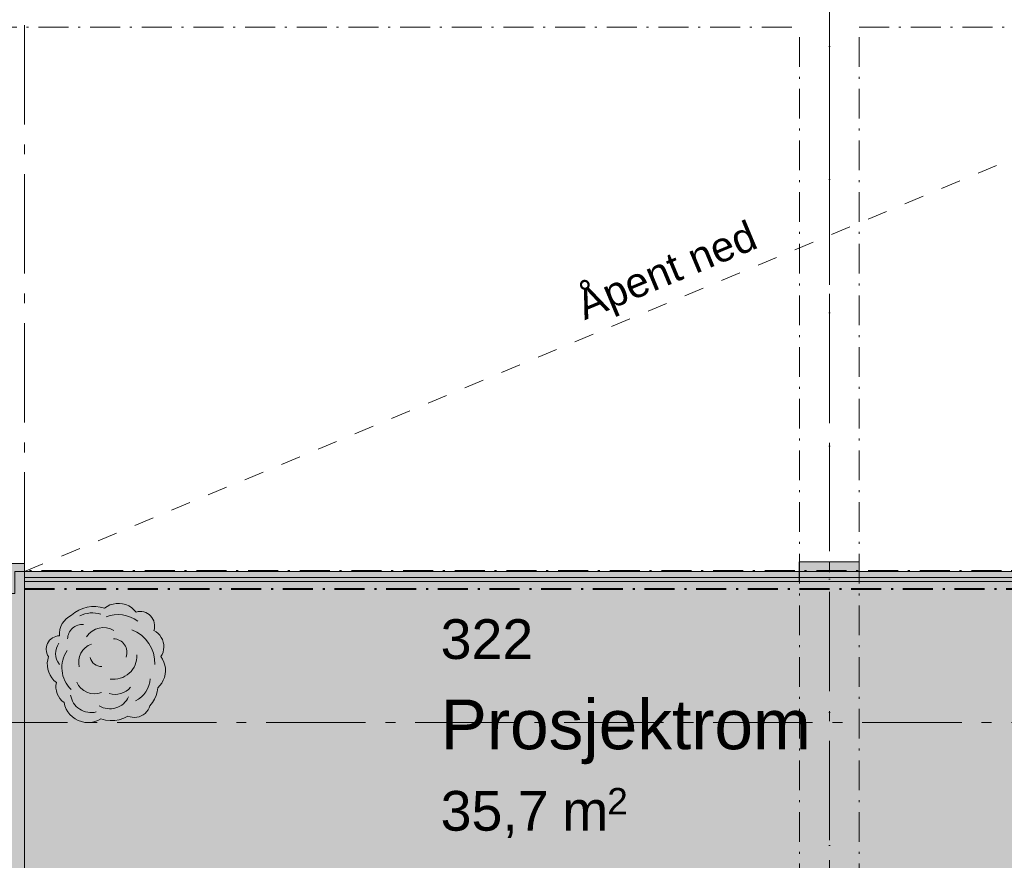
# Model space of a CAD drawing. Header units: millimetres. Extents: x -15957 to 238275, y -73214 to 42710.
# Tile 79 of 97: x 201878 to 206833, y -61645 to -57414. Entities that reach past the tile are written whole.
import ezdxf

# ---------------------------------------------------------------- set-up
doc = ezdxf.new("R2010")
doc.units = ezdxf.units.MM
doc.header["$LTSCALE"] = 0.5
doc.header["$MEASUREMENT"] = 0
for name, pattern in [('ACAD_ISO07W100', [400, 200, -200]), ('Akselinje', [1500, 1000, -200, 100, -200]), ('Over snittplan', [520, 300, -100, 20, -100]), ('PLINE', [0]), ('Prikk & stiplet', [1340.555525, 705.555534, -352.777767, 0, -282.222223])]:
    doc.linetypes.add(name, pattern=pattern)
for name, color, linetype in [('223- Bjelker', 7, 'Continuous'), ('241- Bærende innervegger', 7, 'Continuous'), ('241- Bærende innervegger (Skravur)', 7, 'Continuous'), ('242- Ikke-bærende innervegger (Skravur)(Nye konstruksjoner)', 7, 'Continuous'), ('242- Ikke-bærende innervegger(Nye konstruksjoner)', 7, 'Continuous'), ('243- Systemvegger_ glassfelt (Skravur)(Nye konstruksjoner)', 7, 'Continuous'), ('243- Systemvegger_ glassfelt(Nye konstruksjoner)', 7, 'Continuous'), ('245- Skjørt(Nye konstruksjoner)', 7, 'Continuous'), ('251- Frittbærende dekker', 7, 'Continuous'), ('251- Frittbærende dekker(Nye konstruksjoner)', 7, 'Continuous'), ('3D Visualisering Innv (Skravur)(Nye konstruksjoner)', 7, 'Continuous'), ('3D Visualisering Innv(Nye konstruksjoner)', 7, 'Continuous'), ('822- Modullinjer bygning', 7, 'Continuous'), ('862- M___BRA(Polylinje)', 7, 'Continuous'), ('862- M___BRA(Skravur)', 7, 'Continuous'), ('862- M___Nettoareal Fase 0', 7, 'Continuous'), ('862- M___Nettoareal Fase 0(Polylinje)(Nye konstruksjoner)', 7, 'Continuous'), ('862- M___Nettoareal Fase 0(Skravur)(Nye konstruksjoner)', 7, 'Continuous'), ('862- M___Nettoareal Fase 0(Tekst)(Nye konstruksjoner)', 7, 'Continuous')]:
    doc.layers.add(name, color=color, linetype=linetype)
doc.styles.add('GENERATED_STYLE_1', font='arial.ttf')

msp = doc.modelspace()

# ---------------------------------------------------------------- hatches: boundary and pattern name
at = {"layer": '241- Bærende innervegger (Skravur)', "linetype": 'Continuous', "lineweight": 9, "true_color": 0xb4b4b4}
for points in [[(201753.1, -60301.7), (201903.1, -60151.7), (201753.1, -60151.7)], [(201753.1, -60301.7), (201903.1, -60301.7), (201903.1, -60151.7)], [(201753.1, -60301.7), (201753.1, -65451.7), (201903.1, -65451.7), (201903.1, -60301.7)]]:
    msp.add_hatch(color=253, dxfattribs=at).paths.add_polyline_path(points)
at = {"layer": '242- Ikke-bærende innervegger (Skravur)(Nye konstruksjoner)', "linetype": 'Continuous', "lineweight": 9, "true_color": 0x029e21}
msp.add_hatch(color=104, dxfattribs=at).paths.add_polyline_path([(205801.2, -60241.7), (206103.1, -60241.7), (206103.1, -60141.7), (205801.2, -60141.7)])
at = {"layer": '243- Systemvegger_ glassfelt (Skravur)(Nye konstruksjoner)', "linetype": 'Continuous', "lineweight": 0, "true_color": 0xffffff}
msp.add_hatch(color=7, dxfattribs=at).paths.add_polyline_path([(208098.2, -60221.7), (201903.1, -60221.7), (201903.1, -60241.7), (208098.2, -60241.7)])
at = {"layer": '3D Visualisering Innv (Skravur)(Nye konstruksjoner)', "linetype": 'Continuous', "lineweight": 5}
msp.add_hatch(color=94, dxfattribs=at).paths.add_polyline_path([(202588, -60619.5), (202594.6, -60608.5), (202599.4, -60596.7), (202602.6, -60584.3), (202603.8, -60571.5), (202603.3, -60558.7), (202600.9, -60546.2), (202596.7, -60534.1), (202590.8, -60522.7), (202583.3, -60512.3), (202574.4, -60503.1), (202564.3, -60495.2), (202553.2, -60488.9), (202555.7, -60479.3), (202557, -60469.5), (202556.9, -60459.5), (202555.5, -60449.7), (202552.7, -60440.2), (202548.6, -60431.1), (202543.4, -60422.6), (202537, -60415), (202529.6, -60408.3), (202521.4, -60402.6), (202512.6, -60398.2), (202503.1, -60394.9), (202493.4, -60393), (202483.4, -60392.4), (202473.5, -60393.2), (202463.8, -60395.3), (202452.9, -60383.3), (202440.5, -60373), (202426.7, -60364.5), (202411.8, -60358.1), (202396.2, -60353.9), (202380.1, -60351.9), (202364, -60352.2), (202348, -60354.8), (202332.5, -60359.7), (202318, -60366.7), (202304.5, -60375.7), (202283.1, -60370.2), (202261, -60367.5), (202238.9, -60367.8), (202216.9, -60370.9), (202195.6, -60376.9), (202175.2, -60385.6), (202156.2, -60396.9), (202138.8, -60410.6), (202125, -60418.7), (202112.5, -60428.8), (202101.7, -60440.5), (202092.6, -60453.7), (202085.6, -60468.1), (202080.7, -60483.3), (202078, -60499.1), (202077.7, -60515), (202068.5, -60515.8), (202059.5, -60517.9), (202050.8, -60521.1), (202042.7, -60525.6), (202035.2, -60531.1), (202028.6, -60537.5), (202023, -60544.8), (202018.4, -60552.8), (202014.9, -60561.4), (202012.7, -60570.4), (202011.7, -60579.5), (202011.7, -60584.5), (202012.7, -60593.8), (202015, -60602.8), (202018.5, -60611.5), (202023.2, -60619.5), (202019.1, -60635.1), (202017.1, -60651.2), (202017.4, -60667.3), (202019.8, -60683.3), (202024.5, -60698.7), (202031.2, -60713.4), (202039.9, -60727.1), (202050.4, -60739.4), (202062.5, -60750.1), (202060.5, -60764.3), (202060.6, -60778.5), (202062.8, -60792.6), (202066.9, -60806.2), (202073, -60819.1), (202080.8, -60831.1), (202090.2, -60841.7), (202101.1, -60851), (202105.3, -60867.5), (202111.8, -60883.3), (202120.4, -60898.1), (202131, -60911.5), (202143.3, -60923.3), (202157.2, -60933.3), (202172.3, -60941.2), (202188.4, -60947), (202205.1, -60950.6), (202222.2, -60951.7), (202239.3, -60950.5), (202256, -60947), (202272.1, -60941.1), (202287.2, -60933.1), (202309.7, -60939.1), (202332.9, -60941.8), (202356.3, -60941.1), (202379.3, -60937), (202401.4, -60929.7), (202422.3, -60919.3), (202433.2, -60923), (202444.6, -60925.1), (202456.1, -60925.7), (202467.6, -60924.6), (202478.8, -60922), (202489.6, -60917.8), (202499.6, -60912.2), (202508.8, -60905.3), (202517, -60897.1), (202523.9, -60887.9), (202529.4, -60877.8), (202533.6, -60867), (202546.2, -60851.3), (202556.6, -60834.1), (202564.6, -60815.6), (202570, -60796.2), (202572.8, -60776.3), (202583.8, -60765), (202593.3, -60752.4), (202600.9, -60738.6), (202606.5, -60724), (202610.2, -60708.7), (202611.7, -60693), (202611.1, -60677.3), (202608.3, -60661.8), (202603.5, -60646.8), (202596.7, -60632.7)])
at = {"layer": '862- M___BRA(Skravur)', "linetype": 'Continuous', "lineweight": 0, "true_color": 0xffffff}
msp.add_hatch(color=7, dxfattribs=at).paths.add_polyline_path([(198053.1, -60301.7), (198053.1, -65451.7), (229753.1, -65451.7), (229753.1, -60177.8), (212874.6, -60177.8), (212874.6, -57451.7), (209453.1, -57451.7), (209453.1, -58501.7), (211836.6, -58501.7), (211836.6, -60191.7), (201853.1, -60191.7), (201853.1, -60301.7)])
at = {"layer": '862- M___Nettoareal Fase 0(Skravur)(Nye konstruksjoner)', "linetype": 'Continuous', "lineweight": 0, "true_color": 0xe1dad0}
msp.add_hatch(color=254, dxfattribs=at).paths.add_polyline_path([(201903.1, -65351.7), (209503.1, -65351.7), (209503.1, -62654.9), (209504.2, -62421.7), (208063.7, -62421.7), (208063.2, -60241.7), (201903.1, -60241.7)])

# ---------------------------------------------------------------- linework, layer by layer
at = {"layer": '223- Bjelker', "color": 253, "linetype": 'Prikk & stiplet', "lineweight": 9, "true_color": 0xb4b4b4}
msp.add_line((205953.1, -65451.7), (205953.1, -45601.7), dxfattribs=at)
at = {"layer": '223- Bjelker', "color": 7, "linetype": 'Over snittplan', "lineweight": 5}
for p, q in [((201453.1, -57451.7), (205803.1, -57451.7)), ((205803.1, -65451.7), (205803.1, -57451.7)), ((206103.1, -65451.7), (206103.1, -57451.7)), ((206103.1, -57451.7), (209503.1, -57451.7))]:
    msp.add_line(p, q, dxfattribs=at)
at = {"layer": '241- Bærende innervegger', "color": 7, "linetype": 'PLINE', "lineweight": 13, "flags": 128}
for points in [[(201903.1, -60151.7), (201778.1, -60151.7)], [(201903.1, -65451.7), (201903.1, -60151.7)]]:
    msp.add_lwpolyline(points, dxfattribs=at)
at = {"layer": '242- Ikke-bærende innervegger(Nye konstruksjoner)', "color": 7, "linetype": 'PLINE', "lineweight": 9, "flags": 128}
for points in [[(206103.1, -60141.7), (205801.2, -60141.7)], [(205801.2, -60141.7), (205801.2, -60241.7)], [(206103.1, -60241.7), (206103.1, -60141.7)], [(205801.2, -60241.7), (206103.1, -60241.7)]]:
    msp.add_lwpolyline(points, dxfattribs=at)
at = {"layer": '243- Systemvegger_ glassfelt(Nye konstruksjoner)', "color": 7, "linetype": 'PLINE', "lineweight": 9}
for p, q in [((208098.2, -60221.7), (201903.1, -60221.7)), ((208063.2, -60241.7), (201903.1, -60241.7))]:
    msp.add_line(p, q, dxfattribs=at)
at = {"layer": '243- Systemvegger_ glassfelt(Nye konstruksjoner)', "color": 7, "linetype": 'Over snittplan', "lineweight": 0, "flags": 128}
for points in [[(208118.2, -60186.7), (201903.1, -60186.7)], [(201903.1, -60186.7), (201903.1, -60221.7)], [(201903.1, -60241.7), (201903.1, -60276.7)], [(201903.1, -60276.7), (208063.2, -60276.7)]]:
    msp.add_lwpolyline(points, dxfattribs=at)
at = {"layer": '243- Systemvegger_ glassfelt(Nye konstruksjoner)', "color": 7, "linetype": 'PLINE', "lineweight": 9, "flags": 128}
msp.add_lwpolyline([(201903.1, -60221.7), (201903.1, -60241.7)], dxfattribs=at)
at = {"layer": '245- Skjørt(Nye konstruksjoner)', "color": 7, "linetype": 'Over snittplan', "lineweight": 0, "flags": 128}
for points in [[(207894.2, -60191.7), (201903.1, -60191.7)], [(201903.1, -60191.7), (201903.1, -60281.7)], [(201903.1, -60281.7), (207894.2, -60281.7)]]:
    msp.add_lwpolyline(points, dxfattribs=at)
at = {"layer": '251- Frittbærende dekker', "color": 7, "linetype": 'PLINE', "lineweight": 13, "flags": 128}
msp.add_lwpolyline([(201778.1, -60151.7), (201903.1, -60151.7), (201901.7, -65451.7), (229903.1, -65451.7), (229903.1, -45751.7), (201897.3, -45901.7), (201903.3, -51101.7), (201778, -51100.4)], close=True, dxfattribs=at)
at = {"layer": '251- Frittbærende dekker(Nye konstruksjoner)', "color": 7, "linetype": 'PLINE', "lineweight": 13, "flags": 128}
msp.add_lwpolyline([(201903.1, -62331.7), (208063.2, -62331.7), (208063.2, -60191.7), (201903.1, -60191.7)], close=True, dxfattribs=at)
at = {"layer": '3D Visualisering Innv(Nye konstruksjoner)', "color": 7, "linetype": 'PLINE', "lineweight": 9}
for p, q in [((202380.1, -60351.9), (202364, -60352.2)), ((202396.2, -60353.9), (202380.1, -60351.9)), ((202156.2, -60396.9), (202138.8, -60410.6)), ((202175.2, -60385.6), (202156.2, -60396.9)), ((202195.6, -60376.9), (202175.2, -60385.6)), ((202216.9, -60370.9), (202195.6, -60376.9)), ((202238.9, -60367.8), (202216.9, -60370.9)), ((202261, -60367.5), (202238.9, -60367.8)), ((202283.1, -60370.2), (202261, -60367.5)), ((202304.5, -60375.7), (202283.1, -60370.2)), ((202318, -60366.7), (202304.5, -60375.7)), ((202332.5, -60359.7), (202318, -60366.7)), ((202348, -60354.8), (202332.5, -60359.7)), ((202364, -60352.2), (202348, -60354.8)), ((202411.8, -60358.1), (202396.2, -60353.9)), ((202426.7, -60364.5), (202411.8, -60358.1)), ((202440.5, -60373), (202426.7, -60364.5)), ((202452.9, -60383.3), (202440.5, -60373)), ((202463.8, -60395.3), (202452.9, -60383.3)), ((202473.5, -60393.2), (202463.8, -60395.3)), ((202483.4, -60392.4), (202473.5, -60393.2)), ((202493.4, -60393), (202483.4, -60392.4)), ((202503.1, -60394.9), (202493.4, -60393)), ((202512.6, -60398.2), (202503.1, -60394.9)), ((202521.4, -60402.6), (202512.6, -60398.2)), ((202101.7, -60440.5), (202092.6, -60453.7)), ((202112.5, -60428.8), (202101.7, -60440.5)), ((202125, -60418.7), (202112.5, -60428.8)), ((202138.8, -60410.6), (202125, -60418.7)), ((202529.6, -60408.3), (202521.4, -60402.6)), ((202537, -60415), (202529.6, -60408.3)), ((202543.4, -60422.6), (202537, -60415)), ((202548.6, -60431.1), (202543.4, -60422.6)), ((202552.7, -60440.2), (202548.6, -60431.1)), ((202555.5, -60449.7), (202552.7, -60440.2)), ((202556.9, -60459.5), (202555.5, -60449.7)), ((202078, -60499.1), (202077.7, -60515)), ((202080.7, -60483.3), (202078, -60499.1)), ((202085.6, -60468.1), (202080.7, -60483.3)), ((202092.6, -60453.7), (202085.6, -60468.1)), ((202553.2, -60488.9), (202555.7, -60479.3)), ((202564.3, -60495.2), (202553.2, -60488.9)), ((202555.7, -60479.3), (202557, -60469.5)), ((202557, -60469.5), (202556.9, -60459.5)), ((202574.4, -60503.1), (202564.3, -60495.2)), ((202023, -60544.8), (202018.4, -60552.8)), ((202028.6, -60537.5), (202023, -60544.8)), ((202035.2, -60531.1), (202028.6, -60537.5)), ((202042.7, -60525.6), (202035.2, -60531.1)), ((202050.8, -60521.1), (202042.7, -60525.6)), ((202059.5, -60517.9), (202050.8, -60521.1)), ((202068.5, -60515.8), (202059.5, -60517.9)), ((202077.7, -60515), (202068.5, -60515.8)), ((202583.3, -60512.3), (202574.4, -60503.1)), ((202590.8, -60522.7), (202583.3, -60512.3)), ((202596.7, -60534.1), (202590.8, -60522.7)), ((202600.9, -60546.2), (202596.7, -60534.1)), ((202603.3, -60558.7), (202600.9, -60546.2)), ((202012.7, -60570.4), (202011.7, -60579.5)), ((202011.7, -60579.5), (202011.7, -60584.5)), ((202011.7, -60584.5), (202012.7, -60593.8)), ((202014.9, -60561.4), (202012.7, -60570.4)), ((202012.7, -60593.8), (202015, -60602.8)), ((202018.4, -60552.8), (202014.9, -60561.4)), ((202594.6, -60608.5), (202599.4, -60596.7)), ((202599.4, -60596.7), (202602.6, -60584.3)), ((202602.6, -60584.3), (202603.8, -60571.5)), ((202603.8, -60571.5), (202603.3, -60558.7)), ((202015, -60602.8), (202018.5, -60611.5)), ((202019.1, -60635.1), (202017.1, -60651.2)), ((202018.5, -60611.5), (202023.2, -60619.5)), ((202023.2, -60619.5), (202019.1, -60635.1)), ((202588, -60619.5), (202594.6, -60608.5)), ((202596.7, -60632.7), (202588, -60619.5)), ((202603.5, -60646.8), (202596.7, -60632.7)), ((202608.3, -60661.8), (202603.5, -60646.8)), ((202017.1, -60651.2), (202017.4, -60667.3)), ((202017.4, -60667.3), (202019.8, -60683.3)), ((202019.8, -60683.3), (202024.5, -60698.7)), ((202024.5, -60698.7), (202031.2, -60713.4)), ((202611.1, -60677.3), (202608.3, -60661.8)), ((202610.2, -60708.7), (202611.7, -60693)), ((202611.7, -60693), (202611.1, -60677.3)), ((202031.2, -60713.4), (202039.9, -60727.1)), ((202039.9, -60727.1), (202050.4, -60739.4)), ((202050.4, -60739.4), (202062.5, -60750.1)), ((202593.3, -60752.4), (202600.9, -60738.6)), ((202600.9, -60738.6), (202606.5, -60724)), ((202606.5, -60724), (202610.2, -60708.7)), ((202062.5, -60750.1), (202060.5, -60764.3)), ((202060.5, -60764.3), (202060.6, -60778.5)), ((202060.6, -60778.5), (202062.8, -60792.6)), ((202062.8, -60792.6), (202066.9, -60806.2)), ((202564.6, -60815.6), (202570, -60796.2)), ((202570, -60796.2), (202572.8, -60776.3)), ((202572.8, -60776.3), (202583.8, -60765)), ((202583.8, -60765), (202593.3, -60752.4)), ((202066.9, -60806.2), (202073, -60819.1)), ((202073, -60819.1), (202080.8, -60831.1)), ((202080.8, -60831.1), (202090.2, -60841.7)), ((202090.2, -60841.7), (202101.1, -60851)), ((202546.2, -60851.3), (202556.6, -60834.1)), ((202556.6, -60834.1), (202564.6, -60815.6)), ((202101.1, -60851), (202105.3, -60867.5)), ((202105.3, -60867.5), (202111.8, -60883.3)), ((202111.8, -60883.3), (202120.4, -60898.1)), ((202517, -60897.1), (202523.9, -60887.9)), ((202523.9, -60887.9), (202529.4, -60877.8)), ((202529.4, -60877.8), (202533.6, -60867)), ((202533.6, -60867), (202546.2, -60851.3)), ((202120.4, -60898.1), (202131, -60911.5)), ((202131, -60911.5), (202143.3, -60923.3)), ((202143.3, -60923.3), (202157.2, -60933.3)), ((202157.2, -60933.3), (202172.3, -60941.2)), ((202172.3, -60941.2), (202188.4, -60947)), ((202256, -60947), (202272.1, -60941.1)), ((202272.1, -60941.1), (202287.2, -60933.1)), ((202287.2, -60933.1), (202309.7, -60939.1)), ((202309.7, -60939.1), (202332.9, -60941.8)), ((202332.9, -60941.8), (202356.3, -60941.1)), ((202356.3, -60941.1), (202379.3, -60937)), ((202379.3, -60937), (202401.4, -60929.7)), ((202401.4, -60929.7), (202422.3, -60919.3)), ((202422.3, -60919.3), (202433.2, -60923)), ((202433.2, -60923), (202444.6, -60925.1)), ((202444.6, -60925.1), (202456.1, -60925.7)), ((202456.1, -60925.7), (202467.6, -60924.6)), ((202467.6, -60924.6), (202478.8, -60922)), ((202478.8, -60922), (202489.6, -60917.8)), ((202489.6, -60917.8), (202499.6, -60912.2)), ((202499.6, -60912.2), (202508.8, -60905.3)), ((202508.8, -60905.3), (202517, -60897.1)), ((202188.4, -60947), (202205.1, -60950.6)), ((202205.1, -60950.6), (202222.2, -60951.7)), ((202222.2, -60951.7), (202239.3, -60950.5)), ((202239.3, -60950.5), (202256, -60947))]:
    msp.add_line(p, q, dxfattribs=at)
for centre, major_axis, start_param, end_param in [((202244.2, -60540), (140.8, 0), 1.261814, 2.042795), ((202373, -60574.8), (166.9, 0), 0.932312, 1.936946), ((202193.3, -60532.1), (74.2, 0), 1.482512, 3.116919), ((202299.3, -60573.8), (100.3, 0), 1.012256, 2.566941), ((202380.7, -60650.3), (177, 0), 6.23538, 7.500599), ((202349.4, -60598.4), (68.3, 0), 5.934225, 7.839924), ((202146.3, -60604), (87.8, 0), 2.50731, 3.816107), ((202244.5, -60675.2), (154.1, 0), 2.546417, 3.936335), ((202271.5, -60647.3), (96.6, 0), 1.912609, 3.398627), ((202290.2, -60610.6), (59.2, 0), 3.368778, 4.732366), ((202349.7, -60615.7), (118.5, 0), 4.569896, 6.324473), ((202254.2, -60709.8), (97.1, 0), 3.546136, 5.081485), ((202406, -60725.2), (128.9, 0), 5.149812, 6.241181), ((202359.8, -60712.2), (97.8, 0), 4.386596, 5.595147), ((202237.8, -60796.6), (105.1, 0), 3.299352, 4.960993), ((202331.2, -60777.3), (105.1, 0), 4.181025, 5.842666)]:
    msp.add_ellipse(centre, major_axis=major_axis, ratio=0.997652, start_param=start_param, end_param=end_param, dxfattribs=at)
at = {"layer": '822- Modullinjer bygning', "color": 94, "linetype": 'Akselinje', "lineweight": 18}
for p, q in [((201903.1, -69191.4), (201903.1, -44316.4)), ((205953.1, -69044.1), (205953.1, -44463.7)), ((199368.6, -60951.7), (237074.8, -60951.7))]:
    msp.add_line(p, q, dxfattribs=at)
at = {"layer": '862- M___BRA(Polylinje)', "color": 7, "linetype": 'Continuous', "lineweight": 0, "true_color": 0xffffff, "flags": 128}
msp.add_lwpolyline([(198053.1, -60301.7), (198053.1, -65451.7), (229753.1, -65451.7), (229753.1, -60177.8), (212874.6, -60177.8), (212874.6, -57451.7), (209453.1, -57451.7), (209453.1, -58501.7), (211836.6, -58501.7), (211836.6, -60191.7), (201853.1, -60191.7), (201853.1, -60301.7)], close=True, dxfattribs=at)
at = {"layer": '862- M___Nettoareal Fase 0', "color": 7, "linetype": 'ACAD_ISO07W100', "lineweight": 9}
msp.add_line((201903.1, -60191.7), (216401, -54132.6), dxfattribs=at)
at = {"layer": '862- M___Nettoareal Fase 0(Polylinje)(Nye konstruksjoner)', "color": 254, "linetype": 'Continuous', "lineweight": 0, "true_color": 0xe1dad0, "flags": 128}
msp.add_lwpolyline([(201903.1, -65351.7), (209503.1, -65351.7), (209503.1, -62654.9), (209504.2, -62421.7), (208063.7, -62421.7), (208063.2, -60241.7), (201903.1, -60241.7)], close=True, dxfattribs=at)
at = {"layer": '862- M___Nettoareal Fase 0(Polylinje)(Nye konstruksjoner)', "color": 7, "linetype": 'PLINE', "lineweight": 5, "flags": 128}
msp.add_lwpolyline([(201903.1, -65351.7), (209503.1, -65351.7), (209503.1, -62654.9), (209504.2, -62421.7), (208063.7, -62421.7), (208063.2, -60241.7), (201903.1, -60241.7)], close=True, dxfattribs=at)

# ---------------------------------------------------------------- texts
at = {"layer": '862- M___Nettoareal Fase 0', "color": 1, "linetype": 'Continuous', "lineweight": 9, "insert": (204662.8, -58788.8), "char_height": 150, "attachment_point": 1, "rotation": 22.6815, "style": 'GENERATED_STYLE_1'}
msp.add_mtext('\\A1;{\\pql;\\fArial|b0|i0|c0|p0;\\W1.000000;Åpent ned}', dxfattribs=at)
at = {"layer": '862- M___Nettoareal Fase 0(Tekst)(Nye konstruksjoner)', "color": 7, "lineweight": 5, "attachment_point": 1, "style": 'GENERATED_STYLE_1'}
for s, insert, char_height in [('\\A1;{\\pql;\\pt0;\\fArial|b0|i0|c0|p0;\\W1.000000;}', (204454, -60385.8), 200), ('\\A1;{\\pql;\\pt0;\\fArial|b0|i0|c0|p0;\\W1.000000;322}', (203996.4, -60431.5), 200), ('\\A1;{\\pql;\\pt0;\\fArial|b0|i0|c0|p0;\\W1.000000;}', (205825.4, -60778.6), 250), ('\\A1;{\\pql;\\pt0;\\fArial|b0|i0|c0|p0;\\W1.000000;Prosjektrom}', (203996.4, -60835.8), 250), ('\\A1;{\\pql;\\pt0;\\fArial|b0|i0|c0|p0;\\W1.000000;}', (203996.4, -61250.1), 200), ('\\A1;{\\pql;\\fArial|b0|i0|c0|p0;\\W1.000000;35,7}', (203996.4, -61295.8), 200), ('\\A1;{\\pql;\\fArial|b0|i0|c0|p0;\\W1.000000;2}', (204834.9, -61280.6), 133.333), ('\\A1;{\\pql;\\fArial|b0|i0|c0|p0;\\W1.000000; m}', (204530.2, -61295.8), 200)]:
    msp.add_mtext(s, dxfattribs=dict(at, insert=insert, char_height=char_height))

doc.saveas('drawing.dxf')
